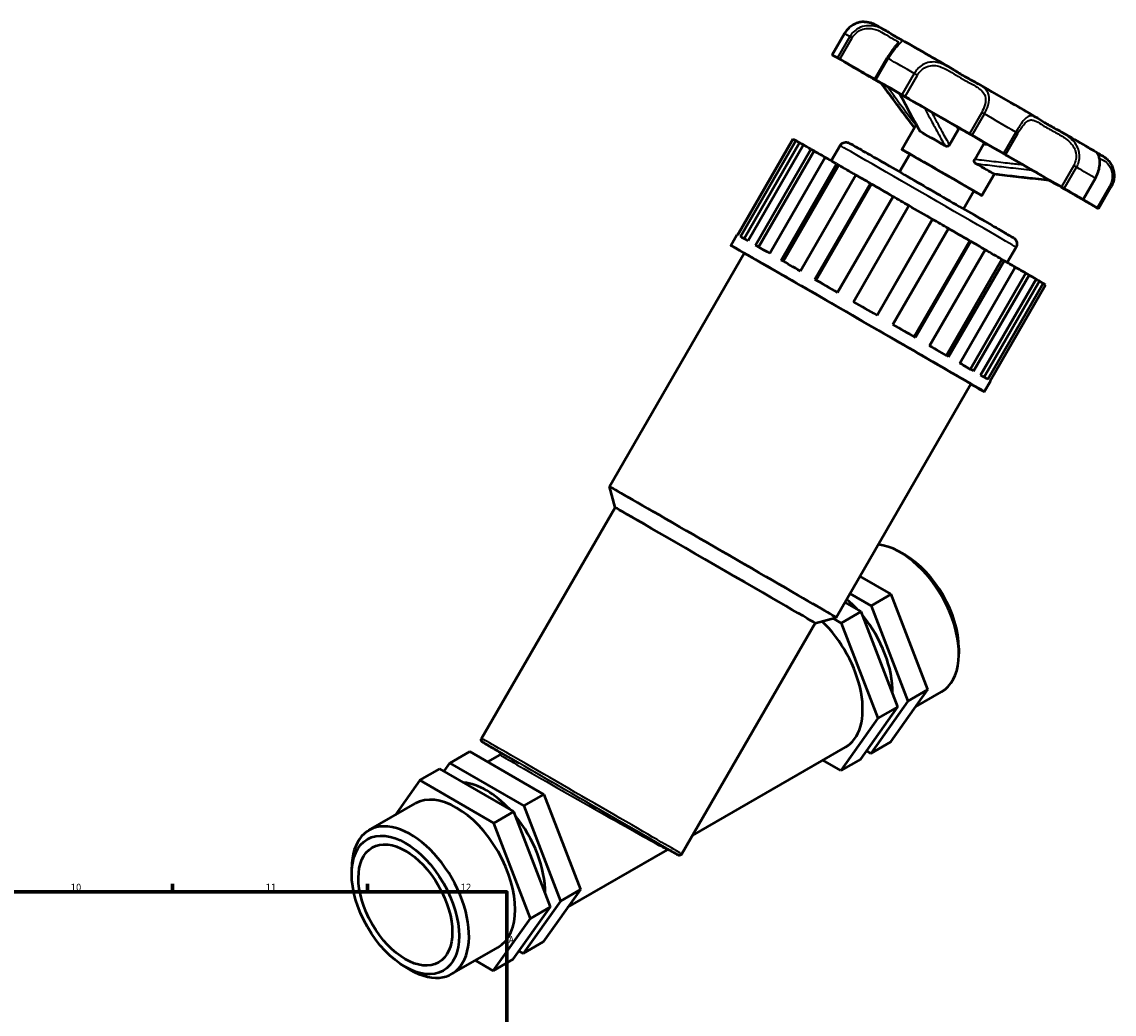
# Model space of a CAD drawing. Header units: millimetres. Extents: x 0 to 1039, y -2 to 1098.
# Tile 8 of 8: x 647 to 1039, y 530 to 887. Entities that reach past the tile are written whole.
import ezdxf

# ---------------------------------------------------------------- set-up
doc = ezdxf.new("R2010")
doc.units = ezdxf.units.MM
for name, color, linetype, lineweight in [('Border (ISO)', 7, 'Continuous', 70), ('Visible (ISO)', 7, 'Continuous', 50), ('Visible Narrow (ISO)', 7, 'Continuous', 35)]:
    doc.layers.add(name, color=color, linetype=linetype, lineweight=lineweight)
doc.styles.add('Note Text (ISO)', font='tahoma.ttf')

# ---------------------------------------------------------------- blocks, each defined once
blk = doc.blocks.new('Borders Default Border')
at = {"layer": 'Border (ISO)'}
for p, q in [((700.83, 574), (700.83, 576.9)), ((770.92, 574), (770.92, 576.9))]:
    blk.add_line(p, q, dxfattribs=at)
at = {"layer": 'Border (ISO)', "flags": 128}
blk.add_lwpolyline([(20, 20), (20, 574), (821, 574), (821, 20), (20, 20)], dxfattribs=at)
at = {"layer": 'Border (ISO)', "color": 232, "true_color": 0xca0064, "char_height": 2.5, "attachment_point": 7, "style": 'Note Text (ISO)'}
for s, insert in [('10', (664.29, 574.35)), ('11', (734.37, 574.4)), ('12', (804.46, 574.4)), ('A', (821.59, 555.62))]:
    blk.add_mtext(s, dxfattribs=dict(at, insert=insert))

msp = doc.modelspace()

# ---------------------------------------------------------------- linework, layer by layer
at = {"layer": 'Visible (ISO)'}
for p, q in [((942.321, 882.503), (937.893, 874.834)), ((943.473, 871.561), (943.49, 871.591)), ((957.688, 873.7), (953.26, 866.03)), ((962.932, 840.842), (968.1, 849.793)), ((980.083, 842.493), (983.202, 847.895)), ((903.845, 810.104), (923.764, 844.605)), ((923.873, 844.56), (903.947, 810.047)), ((904.923, 809.496), (924.849, 844.008)), ((923.764, 844.605), (923.866, 844.546)), ((924.849, 844.008), (926.148, 843.257)), ((926.148, 843.257), (906.227, 808.752)), ((927.586, 842.445), (907.66, 807.932)), ((910.344, 806.393), (930.27, 840.906)), ((931.37, 840.269), (911.447, 805.761)), ((930.27, 840.906), (931.37, 840.269)), ((937.546, 836.725), (940.714, 842.212)), ((989.13, 837.266), (992.249, 842.669)), ((935.367, 837.978), (915.441, 803.465)), ((962.101, 832.762), (965.808, 839.181)), ((919.572, 801.088), (939.498, 835.601)), ((940.29, 835.141), (920.366, 800.631)), ((939.498, 835.601), (940.29, 835.141)), ((946.456, 831.594), (926.53, 797.082)), ((931.703, 794.101), (951.629, 828.613)), ((952.036, 828.376), (932.111, 793.865)), ((951.629, 828.613), (952.036, 828.376)), ((991.692, 824.237), (996.208, 832.059)), ((1018.287, 828.358), (1018.279, 828.345)), ((1028.066, 822.814), (1032.494, 830.484)), ((985.11, 819.478), (988.816, 825.897)), ((1038.073, 827.211), (1033.645, 819.541)), ((959.766, 823.92), (939.84, 789.408)), ((945.549, 786.114), (965.475, 820.627)), ((973.978, 815.714), (954.053, 781.203)), ((973.996, 815.707), (954.07, 781.194)), ((973.978, 815.714), (973.996, 815.707)), ((901.475, 806.351), (903.689, 810.186)), ((959.755, 777.91), (979.681, 812.422)), ((987.31, 808.009), (967.385, 773.499)), ((987.751, 807.757), (967.825, 773.245)), ((972.93, 770.291), (992.856, 804.804)), ((987.31, 808.009), (987.751, 807.757)), ((1000.82, 800.193), (1003.988, 805.681)), ((857.837, 719.698), (906.269, 803.584)), ((998.865, 801.322), (978.94, 766.812)), ((999.685, 800.851), (979.759, 766.338)), ((998.865, 801.322), (999.685, 800.851)), ((983.785, 764.005), (1003.711, 798.517)), ((1007.511, 796.308), (987.587, 761.799)), ((1008.631, 795.662), (988.705, 761.15)), ((991.258, 759.665), (1011.184, 794.178)), ((1012.402, 793.456), (992.481, 758.952)), ((1007.511, 796.308), (1008.631, 795.662)), ((1012.402, 793.456), (1013.713, 792.7)), ((1013.713, 792.7), (993.787, 758.188)), ((994.616, 757.697), (1014.542, 792.21)), ((992.551, 753.769), (994.765, 757.603)), ((939.326, 672.651), (987.757, 756.536)), ((859.863, 712.137), (857.837, 719.698)), ((811.932, 629.118), (859.863, 712.137)), ((964.201, 694.962), (962.412, 696)), ((959.094, 680.95), (947.875, 687.458)), ((944.283, 681.237), (951.91, 676.813)), ((959.094, 680.95), (951.91, 676.813)), ((972.278, 646.731), (959.094, 680.95)), ((948.318, 674.744), (942.488, 678.127)), ((951.91, 676.813), (965.093, 642.594)), ((931.765, 670.625), (939.326, 672.651)), ((938.153, 672.336), (941.134, 670.607)), ((948.318, 674.744), (941.134, 670.607)), ((961.501, 640.526), (948.318, 674.744)), ((883.834, 587.606), (931.765, 670.625)), ((941.134, 670.607), (954.317, 636.389)), ((983.407, 661.61), (983.407, 659.541)), ((958.925, 627.907), (972.278, 646.731)), ((972.278, 646.731), (965.093, 642.594)), ((967.816, 640.441), (977.205, 645.848)), ((948.148, 621.702), (961.501, 640.526)), ((965.093, 642.594), (951.741, 623.77)), ((961.501, 640.526), (954.317, 636.389)), ((954.317, 636.389), (940.964, 617.564)), ((800.499, 620.296), (807.683, 624.433)), ((807.683, 624.433), (834.219, 609.039)), ((887.703, 594.308), (942.656, 625.953)), ((951.741, 623.77), (950.235, 624.643)), ((958.925, 627.907), (951.741, 623.77)), ((798.412, 617.354), (800.499, 620.296)), ((800.499, 620.296), (827.035, 604.902)), ((814.097, 620.712), (818.565, 623.286)), ((940.964, 617.564), (934.551, 621.285)), ((948.148, 621.702), (940.964, 617.564)), ((789.723, 614.09), (796.907, 618.228)), ((823.443, 602.833), (796.907, 618.228)), ((789.723, 614.09), (780.832, 601.556)), ((816.259, 598.696), (789.723, 614.09)), ((827.035, 604.902), (834.219, 609.039)), ((834.219, 609.039), (847.402, 574.821)), ((771.443, 596.15), (788.031, 605.702)), ((827.035, 604.902), (840.218, 570.684)), ((816.259, 598.696), (823.443, 602.833)), ((836.626, 568.615), (823.443, 602.833)), ((829.442, 564.478), (816.259, 598.696)), ((842.941, 568.53), (878.68, 589.111)), ((765.241, 580.388), (765.241, 582.457)), ((847.402, 574.821), (834.05, 555.996)), ((840.218, 570.684), (847.402, 574.821)), ((840.218, 570.684), (826.866, 551.859)), ((823.273, 549.791), (836.626, 568.615)), ((829.442, 564.478), (836.626, 568.615)), ((816.089, 545.654), (829.442, 564.478)), ((801.192, 544.489), (817.781, 554.042)), ((826.866, 551.859), (834.05, 555.996)), ((816.089, 545.654), (823.273, 549.791)), ((826.866, 551.859), (825.36, 552.733)), ((784.447, 547.036), (786.236, 545.998)), ((809.676, 549.374), (816.089, 545.654))]:
    msp.add_line(p, q, dxfattribs=at)
for centre, major_axis, ratio, start_param, end_param in [((938.959, 874.219), (-1.065, 0.615), 0.0015778, 6.2341161, 7.3228402), ((985.769, 847.188), (-47.934, 27.675), 0.0015778, 5.9942395, 6.2341161), ((930.165, 879.264), (16.269, -9.393), 0.0015778, 5.6909136, 7.3228402), ((940.855, 873.147), (-1.065, 0.615), 0.0015778, 4.9055154, 5.9942395), ((937.544, 875.095), (16.269, -9.393), 0.0015778, 4.9055154, 6.5374421), ((944.538, 870.946), (-1.065, 0.615), 0.0015778, 5.6909136, 6.7796377), ((985.769, 847.188), (-47.934, 27.675), 0.0015778, 0.4964524, 0.736329), ((985.769, 847.188), (-33.554, 19.373), 0.0015778, 5.489949, 6.7355248), ((951.013, 867.188), (-1.065, 0.615), 0.0015778, 0.736329, 1.8250531), ((955.358, 864.644), (16.269, -9.393), 0.0015778, 1.5554332, 1.8250531), ((954.325, 865.415), (-1.065, 0.615), 0.0015778, 5.448718, 6.5374421), ((985.769, 847.188), (47.934, -27.675), 0.0015778, 2.0672487, 2.3071254), ((985.769, 847.188), (33.554, -19.373), 0.0015778, 2.0260177, 2.3483564), ((963.483, 860.141), (1.065, -0.615), 0.0015778, 0.9785246, 2.0672487), ((973.173, 854.577), (-16.269, 9.393), 0.0015778, 0.9785246, 2.6104513), ((985.769, 847.188), (33.554, -19.373), 0.0015778, 0.7775601, 2.0260177), ((969.153, 818.407), (-45.538, 26.291), 0.0015778, 6.0508025, 6.1775531), ((981.74, 840.209), (14.38, -8.303), 0.0015778, 1.7973934, 2.5769807), ((988.111, 845.934), (1.065, -0.615), 0.0015778, 1.5217272, 2.6104513), ((985.769, 847.188), (47.934, -27.675), 0.0015778, 1.2818505, 1.5217272), ((969.153, 818.407), (-44.172, 25.503), 0.0015778, 5.939195, 6.0537095), ((969.153, 818.407), (45.538, -26.291), 0.0015778, 2.5950507, 2.7218013), ((969.153, 818.407), (44.172, -25.503), 0.0015778, 2.4426128, 2.5979576), ((977.312, 832.539), (-14.38, 8.303), 0.0015778, 2.4980915, 6.9266864), ((969.153, 818.407), (45.538, -26.291), 0.0015778, 2.2808914, 2.407642), ((977.312, 832.539), (-11.504, 6.642), 0.0015778, 3.1415927, 6.2831853), ((999.165, 839.548), (1.065, -0.615), 0.0015778, 0.1931264, 1.2818505), ((1016.18, 829.731), (-16.269, 9.393), 0.0015778, 0.1931264, 1.8250531), ((969.153, 818.407), (44.172, -25.503), 0.0015778, 2.1113947, 2.2837983), ((981.74, 840.209), (14.38, -8.303), 0.0015778, 0.226597, 1.0061843), ((985.769, 847.188), (33.554, -19.373), 0.0015778, 0.4552213, 0.7775601), ((969.153, 818.407), (45.538, -26.291), 0.0015778, 1.9667321, 2.0934827), ((969.153, 818.407), (44.172, -25.503), 0.0015778, 1.7858724, 1.9696391), ((985.769, 847.188), (-47.934, 27.675), 0.0015778, 2.2468679, 2.3071254), ((985.769, 847.188), (33.554, -19.373), 0.0015778, 5.8237516, 6.7384066), ((1033.995, 819.281), (-16.269, 9.393), 0.0015778, 4.9055154, 6.5374421), ((1017.214, 828.96), (1.065, -0.615), 0.0015778, 5.448718, 6.5374421), ((1020.525, 827.187), (1.065, -0.615), 0.0015778, 0.736329, 1.8250531), ((985.769, 847.188), (47.934, -27.675), 0.0015778, 0.4964524, 0.736329), ((1041.374, 815.111), (-16.269, 9.393), 0.0015778, 5.6909136, 7.3228402), ((969.153, 818.407), (45.538, -26.291), 0.0015778, 1.6525728, 1.7793234), ((969.153, 818.407), (44.172, -25.503), 0.0015778, 1.4622572, 1.6551079), ((1027.001, 823.429), (1.065, -0.615), 0.0015778, 5.6909136, 6.7796377), ((1030.683, 821.228), (1.065, -0.615), 0.0015778, 4.9055154, 5.9942395), ((985.769, 847.188), (47.934, -27.675), 0.0015778, 5.9942395, 6.2341161), ((1032.58, 820.156), (1.065, -0.615), 0.0015778, 6.2341161, 7.3228402), ((969.153, 818.407), (45.538, -26.291), 0.0015778, 1.3384135, 1.4651642), ((947.013, 780.06), (-45.538, 26.291), 0.0015778, 2.6786379, 6.74614), ((949.227, 783.895), (-45.538, 26.291), 0.0015778, 6.1775531, 6.2831853), ((949.227, 783.895), (-45.538, 26.291), 0.0015778, 5.8633939, 6.0508025), ((969.153, 818.407), (44.172, -25.503), 0.0015778, 1.1480979, 1.3310878), ((949.227, 783.895), (-45.538, 26.291), 0.0015778, 5.5492346, 5.7366432), ((969.153, 818.407), (45.538, -26.291), 0.0015778, 1.0242543, 1.1510049), ((969.153, 818.407), (44.172, -25.503), 0.0015778, 0.8339386, 1.005329), ((947.013, 780.06), (-40.744, 23.524), 0.0015778, 3.1415927, 6.2831853), ((949.227, 783.895), (-45.538, 26.291), 0.0015778, 5.2350753, 5.422484), ((969.153, 818.407), (45.538, -26.291), 0.0015778, 0.710095, 0.8368456), ((969.153, 818.407), (44.172, -25.503), 0.0015778, 0.5197794, 0.6733251), ((949.227, 783.895), (-45.538, 26.291), 0.0015778, 4.9209161, 5.1083247), ((969.153, 818.407), (45.538, -26.291), 0.0015778, 0.3959357, 0.5226864), ((969.153, 818.407), (44.172, -25.503), 0.0015778, 0.2056201, 0.3137879), ((969.153, 818.407), (45.538, -26.291), 0.0015778, 0.0817765, 0.2085271), ((949.227, 783.895), (-45.538, 26.291), 0.0015778, 4.6067568, 4.7941655), ((949.227, 783.895), (-45.538, 26.291), 0.0015778, 4.2925975, 4.4800062), ((949.227, 783.895), (-45.538, 26.291), 0.0015778, 3.9784382, 4.1658469), ((949.227, 783.895), (-45.538, 26.291), 0.0015778, 3.664279, 3.8516876), ((949.227, 783.895), (45.538, -26.291), 0.0015778, 0.2085271, 0.3959357), ((949.227, 783.895), (45.538, -26.291), 0.0015778, 0, 0.0817765), ((898.582, 696.175), (-40.744, 23.524), 0.0015778, 3.1400148, 6.2847632), ((895.814, 691.381), (-35.951, 20.756), 0.0015778, 3.1415927, 6.2831853), ((962.33, 671.678), (14.875, -25.83), 0.5780931, 0, 2.7421141), ((964.126, 672.713), (-13.607, 23.629), 0.5780931, 3.9289245, 5.4958534), ((938.557, 657.988), (-14.875, 25.83), 0.5780931, 5.0931883, 5.2828461), ((927.781, 651.783), (14.875, -25.83), 0.5780931, 0, 2.0478307), ((938.557, 657.988), (-14.875, 25.83), 0.5780931, 3.9095886, 4.9880853), ((813.682, 586.078), (-14.875, 25.83), 0.5780931, 5.0931883, 5.8988808), ((802.906, 579.872), (-14.875, 25.83), 0.5780931, 3.1415927, 6.2831853), ((813.682, 586.078), (14.875, -25.83), 0.5780931, 0.7679959, 1.8464927), ((786.317, 570.319), (14.875, -25.83), 0.5780931, 5.4958534, 10.2121098)]:
    msp.add_ellipse(centre, major_axis=major_axis, ratio=ratio, start_param=start_param, end_param=end_param, dxfattribs=at)
for major_axis in [(13.607, -23.629), (11.9, -20.664)]:
    msp.add_ellipse((784.521, 569.285), major_axis=major_axis, ratio=0.5780931, dxfattribs=at)
for points, knots in [([(949.362, 886.683), (948.876, 886.678), (948.366, 886.627), (947.326, 886.414), (946.795, 886.251), (945.751, 885.803), (945.238, 885.518), (944.269, 884.832), (943.813, 884.43), (942.992, 883.532), (942.628, 883.034), (942.321, 882.503)], [3.22944228, 3.22944228, 3.22944228, 3.22944228, 3.38676664, 3.38676664, 3.54409101, 3.54409101, 3.70141537, 3.70141537, 3.85873973, 3.85873973, 4.0160641, 4.0160641, 4.0160641, 4.0160641]), ([(949.362, 886.683), (949.804, 886.688), (950.247, 886.657), (951.11, 886.528), (951.534, 886.43), (952.095, 886.254), (952.247, 886.201), (952.543, 886.089), (952.689, 886.028), (952.872, 885.947), (952.928, 885.922), (953.049, 885.865), (953.108, 885.837), (953.213, 885.785), (953.255, 885.763), (953.356, 885.711), (953.399, 885.688), (953.545, 885.61), (953.616, 885.57), (953.968, 885.374), (954.332, 885.168), (955.488, 884.51), (956.347, 884.019), (957.411, 883.409)], [0, 0, 0, 0, 0.132551, 0.132551, 0.2623543, 0.2623543, 0.3117797, 0.3117797, 0.3627475, 0.3627475, 0.3874843, 0.3874843, 0.4248363, 0.4248363, 0.4696926, 0.4696926, 0.5532306, 0.5532306, 0.7889475, 0.7889475, 1.4970819, 1.4970819, 2.3656798, 2.3656798, 2.3656798, 2.3656798]), ([(953.861, 885.414), (953.861, 885.414), (953.861, 885.414), (953.868, 885.41), (953.894, 885.394), (953.931, 885.372)], [1.4708138, 1.4708138, 1.4708138, 1.4708138, 1.49208616, 1.49208616, 1.6555581, 1.6555581, 1.6555581, 1.6555581]), ([(957.411, 883.409), (957.962, 883.094), (958.462, 882.781), (959.379, 882.202), (959.796, 881.936), (960.559, 881.472), (960.906, 881.273), (961.537, 880.935), (961.822, 880.796), (962.351, 880.544), (962.593, 880.435), (962.85, 880.287)], [1.4099987, 1.4099987, 1.4099987, 1.4099987, 1.648789, 1.648789, 1.8875792, 1.8875792, 2.1263695, 2.1263695, 2.3651597, 2.3651597, 2.60395, 2.60395, 2.60395, 2.60395]), ([(962.85, 880.287), (965.654, 878.676), (969.061, 876.715), (975.218, 873.168), (977.799, 871.681), (980.467, 870.142)], [0, 0, 0, 0, 1.5290724, 1.5290724, 2.5120316, 2.5120316, 2.5120316, 2.5120316]), ([(961.445, 878.92), (961.415, 878.868), (961.344, 878.762), (961.097, 878.437), (960.9, 878.195), (960.418, 877.606), (960.134, 877.259), (959.522, 876.47), (959.193, 876.029), (958.534, 875.077), (958.203, 874.568), (957.821, 873.928), (957.754, 873.814), (957.688, 873.7)], [3.13895143, 3.13895143, 3.13895143, 3.13895143, 3.27652187, 3.27652187, 3.45195079, 3.45195079, 3.62737971, 3.62737971, 3.80280863, 3.80280863, 3.97823755, 3.97823755, 4.01609604, 4.01609604, 4.01609604, 4.01609604]), ([(980.467, 870.142), (981.171, 869.736), (981.857, 869.315), (983.208, 868.484), (983.874, 868.074), (985.199, 867.284), (985.857, 866.904), (987.167, 866.174), (987.818, 865.825), (989.105, 865.134), (989.741, 864.793), (990.359, 864.436)], [1.4135411, 1.4135411, 1.4135411, 1.4135411, 1.6513112, 1.6513112, 1.8890812, 1.8890812, 2.1268513, 2.1268513, 2.3646213, 2.3646213, 2.6023913, 2.6023913, 2.6023913, 2.6023913]), ([(967.442, 848.653), (966.701, 849.616), (965.968, 850.583), (964.421, 852.635), (963.608, 853.722), (961.987, 855.898), (961.179, 856.987), (959.566, 859.168), (958.761, 860.26), (957.152, 862.444), (956.349, 863.537), (955.546, 864.63)], [0.1871977, 0.1871977, 0.1871977, 0.1871977, 0.6209316, 0.6209316, 1.1059498, 1.1059498, 1.5909679, 1.5909679, 2.0759861, 2.0759861, 2.5610043, 2.5610043, 2.5610043, 2.5610043]), ([(990.359, 864.436), (994.745, 861.904), (999.259, 859.298), (1006.327, 855.214), (1009.048, 853.64), (1011.628, 852.149)], [0, 0, 0, 0, 1.5265725, 1.5265725, 2.5131962, 2.5131962, 2.5131962, 2.5131962]), ([(962.099, 860.904), (962.559, 860.041), (963.019, 859.178), (963.971, 857.399), (964.462, 856.483), (965.447, 854.653), (965.941, 853.739), (966.933, 851.914), (967.431, 851.003), (968.435, 849.187), (968.94, 848.281), (969.454, 847.381)], [0.674088, 0.674088, 0.674088, 0.674088, 1.1315128, 1.1315128, 1.6178682, 1.6178682, 2.1042237, 2.1042237, 2.5905791, 2.5905791, 3.0769345, 3.0769345, 3.0769345, 3.0769345]), ([(1011.628, 852.149), (1012.107, 851.871), (1012.585, 851.569), (1013.577, 850.943), (1014.09, 850.62), (1015.172, 849.968), (1015.739, 849.64), (1016.934, 848.975), (1017.56, 848.639), (1018.859, 847.939), (1019.532, 847.575), (1020.215, 847.179)], [1.4134228, 1.4134228, 1.4134228, 1.4134228, 1.6513674, 1.6513674, 1.889312, 1.889312, 2.1272566, 2.1272566, 2.3652012, 2.3652012, 2.6031458, 2.6031458, 2.6031458, 2.6031458]), ([(983.383, 848.635), (983.384, 848.576), (983.382, 848.516), (983.367, 848.357), (983.348, 848.258), (983.289, 848.069), (983.251, 847.98), (983.202, 847.895)], [0.156492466, 0.156492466, 0.156492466, 0.156492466, 0.174419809, 0.174419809, 0.204524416, 0.204524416, 0.233674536, 0.233674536, 0.233674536, 0.233674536]), ([(1020.215, 847.179), (1023.624, 845.206), (1026.61, 843.474), (1030.446, 841.247), (1031.701, 840.517), (1032.674, 839.949)], [0, 0, 0, 0, 1.5275265, 1.5275265, 2.5086167, 2.5086167, 2.5086167, 2.5086167]), ([(940.714, 842.212), (940.847, 842.442), (941.02, 842.653), (941.416, 843.002), (941.643, 843.144), (942.124, 843.348), (942.384, 843.412), (942.771, 843.444), (942.901, 843.445), (943.152, 843.426), (943.276, 843.407), (943.486, 843.359), (943.577, 843.332), (943.692, 843.292), (943.727, 843.279), (943.795, 843.252), (943.826, 843.238), (943.877, 843.216), (943.897, 843.206), (943.941, 843.185), (943.959, 843.176), (944.012, 843.149), (944.033, 843.138), (944.122, 843.09), (944.188, 843.053), (944.563, 842.843), (945.059, 842.561), (946.869, 841.526), (948.503, 840.589), (952.507, 838.288), (954.893, 836.915), (960.156, 833.883), (963.099, 832.187), (969.167, 828.687), (972.367, 826.84), (978.624, 823.227), (981.757, 821.416), (987.568, 818.056), (990.317, 816.466), (995.093, 813.7), (997.179, 812.491), (1000.436, 810.599), (1001.646, 809.894), (1002.622, 809.321), (1002.82, 809.204), (1003.021, 809.085), (1003.068, 809.056), (1003.147, 809.007), (1003.167, 808.996), (1003.247, 808.941), (1003.262, 808.931), (1003.301, 808.903), (1003.328, 808.884), (1003.398, 808.83), (1003.443, 808.793), (1003.529, 808.716), (1003.57, 808.678), (1003.671, 808.575), (1003.732, 808.507), (1003.887, 808.31), (1003.975, 808.172), (1004.157, 807.817), (1004.235, 807.586), (1004.324, 807.097), (1004.33, 806.83), (1004.258, 806.314), (1004.18, 806.058), (1004.04, 805.775), (1004.015, 805.728), (1003.988, 805.681)], [0, 0, 0, 0, 0.0798167, 0.0798167, 0.1581879, 0.1581879, 0.2365922, 0.2365922, 0.2751991, 0.2751991, 0.3128012, 0.3128012, 0.3418953, 0.3418953, 0.3559756, 0.3559756, 0.3736722, 0.3736722, 0.3927629, 0.3927629, 0.4257694, 0.4257694, 0.5070338, 0.5070338, 0.7506137, 0.7506137, 1.4852078, 1.4852078, 2.6164504, 2.6164504, 3.7032431, 3.7032431, 4.7895043, 4.7895043, 5.875453, 5.875453, 6.9613308, 6.9613308, 8.0472259, 8.0472259, 9.1332532, 9.1332532, 10.2198002, 10.2198002, 10.6308277, 10.6308277, 10.8250196, 10.8250196, 10.9201679, 10.9201679, 10.9373752, 10.9373752, 10.9569929, 10.9569929, 10.9784664, 10.9784664, 10.9961544, 10.9961544, 11.0238233, 11.0238233, 11.0724171, 11.0724171, 11.1439089, 11.1439089, 11.2218814, 11.2218814, 11.3002787, 11.3002787, 11.3164798, 11.3164798, 11.3164798, 11.3164798]), ([(980.083, 842.493), (980.007, 842.362), (979.909, 842.246), (979.678, 842.069), (979.553, 842.006), (979.282, 841.932), (979.141, 841.922), (978.918, 841.946), (978.836, 841.965), (978.674, 842.018), (978.596, 842.054), (978.522, 842.096)], [0, 0, 0, 0, 0.04543199, 0.04543199, 0.0875919, 0.0875919, 0.13037481, 0.13037481, 0.15610953, 0.15610953, 0.18242367, 0.18242367, 0.18242367, 0.18242367]), ([(992.249, 842.669), (992.331, 842.811), (992.438, 842.937), (992.629, 843.106), (992.703, 843.161), (992.781, 843.209)], [0, 0, 0, 0, 0.049213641, 0.049213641, 0.077440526, 0.077440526, 0.077440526, 0.077440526]), ([(989.446, 835.785), (989.322, 835.857), (989.214, 835.956), (989.057, 836.188), (989.004, 836.314), (988.953, 836.582), (988.952, 836.718), (989.003, 836.999), (989.056, 837.138), (989.13, 837.266)], [0, 0, 0, 0, 0.05067158, 0.05067158, 0.09562776, 0.09562776, 0.13804136, 0.13804136, 0.18272661, 0.18272661, 0.18272661, 0.18272661]), ([(1032.494, 830.484), (1032.891, 831.172), (1033.221, 831.899), (1033.721, 833.348), (1033.891, 834.069), (1034.086, 835.437), (1034.107, 836.08), (1034.038, 837.274), (1033.937, 837.804), (1033.657, 838.726), (1033.473, 839.092), (1033.111, 839.603), (1032.978, 839.772), (1032.674, 839.949)], [0, 0, 0, 0, 0.2148933, 0.2148933, 0.4304192, 0.4304192, 0.6525186, 0.6525186, 0.9011567, 0.9011567, 1.1828543, 1.1828543, 1.408488, 1.408488, 1.408488, 1.408488]), ([(1033.147, 839.544), (1033.228, 839.502), (1033.327, 839.452), (1033.641, 839.297), (1033.889, 839.18), (1034.434, 838.904), (1034.724, 838.75), (1035.036, 838.563)], [2.09860998, 2.09860998, 2.09860998, 2.09860998, 2.2233475, 2.2233475, 2.43694458, 2.43694458, 2.62816815, 2.62816815, 2.62816815, 2.62816815]), ([(1035.036, 838.563), (1035.121, 838.512), (1035.186, 838.473), (1035.344, 838.375), (1035.383, 838.35), (1035.475, 838.29), (1035.519, 838.261), (1035.636, 838.182), (1035.711, 838.131), (1035.887, 838.004), (1035.988, 837.928), (1036.296, 837.684), (1036.511, 837.497), (1037.115, 836.913), (1037.484, 836.476), (1037.859, 835.927), (1037.914, 835.843), (1037.967, 835.757)], [0, 0, 0, 0, 0.23675374, 0.23675374, 0.30108399, 0.30108399, 0.34334788, 0.34334788, 0.38602063, 0.38602063, 0.42869445, 0.42869445, 0.51394476, 0.51394476, 0.68354049, 0.68354049, 0.71372888, 0.71372888, 0.71372888, 0.71372888]), ([(1037.967, 835.757), (1038.234, 835.334), (1038.475, 834.863), (1038.869, 833.833), (1039.021, 833.274), (1039.202, 832.098), (1039.231, 831.481), (1039.145, 830.233), (1039.031, 829.602), (1038.657, 828.371), (1038.397, 827.772), (1038.073, 827.211)], [3.18435506, 3.18435506, 3.18435506, 3.18435506, 3.35069687, 3.35069687, 3.51703867, 3.51703867, 3.68338048, 3.68338048, 3.84972229, 3.84972229, 4.0160641, 4.0160641, 4.0160641, 4.0160641]), ([(995.782, 832.115), (997.13, 831.937), (998.478, 831.769), (1001.174, 831.442), (1002.523, 831.284), (1005.22, 830.973), (1006.569, 830.821), (1009.268, 830.519), (1010.617, 830.37), (1013.298, 830.076), (1014.631, 829.93), (1015.963, 829.786)], [0.1357608, 0.1357608, 0.1357608, 0.1357608, 0.6208018, 0.6208018, 1.1058429, 1.1058429, 1.5908839, 1.5908839, 2.075925, 2.075925, 2.5547121, 2.5547121, 2.5547121, 2.5547121]), ([(818.734, 623.994), (817.189, 624.891), (815.889, 625.646), (813.478, 627.05), (812.635, 627.544), (812.325, 627.733), (812.302, 627.747), (812.262, 627.773), (812.25, 627.78), (812.209, 627.81), (812.197, 627.818), (812.167, 627.842), (812.15, 627.856), (812.115, 627.888), (812.102, 627.9), (812.059, 627.943), (812.026, 627.981), (811.965, 628.062), (811.937, 628.107), (811.863, 628.249), (811.827, 628.356), (811.794, 628.568), (811.794, 628.677), (811.831, 628.899), (811.872, 629.015), (811.932, 629.118)], [4.2637356, 4.2637356, 4.2637356, 4.2637356, 5.1861831, 5.1861831, 6.4776609, 6.4776609, 6.6180049, 6.6180049, 6.6879638, 6.6879638, 6.7079067, 6.7079067, 6.7242545, 6.7242545, 6.7324039, 6.7324039, 6.7489469, 6.7489469, 6.7652685, 6.7652685, 6.7981825, 6.7981825, 6.8300898, 6.8300898, 6.8659566, 6.8659566, 6.8659566, 6.8659566]), ([(818.565, 623.286), (818.611, 623.312), (818.662, 623.352), (818.739, 623.448), (818.767, 623.498), (818.804, 623.598), (818.812, 623.648), (818.818, 623.745), (818.812, 623.79), (818.793, 623.875), (818.779, 623.909), (818.749, 623.971), (818.734, 623.993), (818.708, 624.029), (818.698, 624.041), (818.677, 624.064), (818.668, 624.073), (818.649, 624.091), (818.641, 624.098), (818.62, 624.115), (818.614, 624.119), (818.604, 624.127), (818.6, 624.129), (818.6, 624.129)], [0.783464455, 0.783464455, 0.783464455, 0.783464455, 0.784175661, 0.784175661, 0.784727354, 0.784727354, 0.78528326, 0.78528326, 0.785957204, 0.785957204, 0.786889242, 0.786889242, 0.788125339, 0.788125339, 0.789514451, 0.789514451, 0.791315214, 0.791315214, 0.794373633, 0.794373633, 0.801908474, 0.801908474, 0.813186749, 0.813186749, 0.813186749, 0.813186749]), ([(879.141, 589.131), (879.141, 589.131), (879.141, 589.131), (879.14, 589.131), (879.138, 589.132), (879.116, 589.142), (879.108, 589.146), (879.071, 589.158), (879.061, 589.161), (879.038, 589.166), (879.029, 589.168), (878.999, 589.174), (878.975, 589.177), (878.906, 589.178), (878.865, 589.178), (878.768, 589.153), (878.727, 589.138), (878.68, 589.111)], [-2.385916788, -2.385916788, -2.385916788, -2.385916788, -2.384529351, -2.384529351, -2.371328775, -2.371328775, -2.364728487, -2.364728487, -2.362839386, -2.362839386, -2.361779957, -2.361779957, -2.360162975, -2.360162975, -2.358852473, -2.358852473, -2.358128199, -2.358128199, -2.358128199, -2.358128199]), ([(883.834, 587.606), (883.78, 587.512), (883.709, 587.426), (883.548, 587.284), (883.456, 587.226), (883.261, 587.144), (883.155, 587.118), (883.002, 587.105), (882.952, 587.104), (882.864, 587.11), (882.824, 587.115), (882.762, 587.126), (882.738, 587.132), (882.686, 587.145), (882.66, 587.154), (882.62, 587.167), (882.606, 587.173), (882.575, 587.185), (882.562, 587.191), (882.53, 587.205), (882.519, 587.211), (882.477, 587.232), (882.458, 587.243), (882.354, 587.299), (882.237, 587.364), (881.55, 587.751), (880.553, 588.32), (879.127, 589.137)], [0, 0, 0, 0, 0.0325654, 0.0325654, 0.0645294, 0.0645294, 0.0964481, 0.0964481, 0.1116137, 0.1116137, 0.1244047, 0.1244047, 0.1332285, 0.1332285, 0.1461321, 0.1461321, 0.1585336, 0.1585336, 0.1780027, 0.1780027, 0.2206622, 0.2206622, 0.3484522, 0.3484522, 0.7320853, 0.7320853, 1.8905557, 1.8905557, 1.8905557, 1.8905557])]:
    msp.add_open_spline(points, degree=3, knots=knots, dxfattribs=at)
for points in [[(959.554, 882.091), (960.174, 881.731), (960.836, 881.347), (961.541, 880.938)], [(955.546, 864.63), (955.534, 864.647), (955.523, 864.665), (955.514, 864.686)], [(969.599, 847.235), (969.539, 847.269), (969.49, 847.318), (969.454, 847.381)], [(1033.012, 839.698), (1033.491, 839.424), (1033.889, 839.198), (1034.192, 839.026)], [(995.782, 832.115), (995.772, 832.116), (995.764, 832.119), (995.756, 832.124)]]:
    msp.add_open_spline(points, degree=3, dxfattribs=at)
at = {"layer": 'Visible Narrow (ISO)'}
for p, q in [((937.895, 874.833), (942.323, 882.502)), ((944.262, 881.406), (939.834, 873.737)), ((940.652, 873.267), (945.08, 880.936)), ((943.655, 871.457), (943.671, 871.485)), ((953.61, 865.829), (958.038, 873.499)), ((967.404, 868.105), (962.976, 860.436)), ((964.078, 859.8), (968.506, 867.469)), ((991.621, 854.135), (987.193, 846.465)), ((988.164, 845.906), (992.592, 853.575)), ((1003.898, 847.044), (999.47, 839.374)), ((1000.211, 838.945), (1004.639, 846.614)), ((1024.686, 835.013), (1020.258, 827.344)), ((1021.315, 826.733), (1025.743, 834.402)), ((1018.252, 828.378), (1018.245, 828.365)), ((1032.366, 830.559), (1027.938, 822.89)), ((1037.548, 827.516), (1033.12, 819.846))]:
    msp.add_line(p, q, dxfattribs=at)
for centre, major_axis, ratio, start_param, end_param in [((943.387, 881.888), (-1.065, 0.615), 0.0015778, 6.2341165, 6.2831857), ((990.197, 854.857), (-47.934, 27.675), 0.0015778, 5.9942395, 6.2341161), ((945.283, 880.816), (-1.065, 0.615), 0.0015778, 4.9055154, 5.9942395), ((958.753, 873.085), (-1.065, 0.615), 0.0015778, 5.448718, 6.2831853), ((990.197, 854.857), (47.934, -27.675), 0.0015778, 2.0672487, 2.3071254), ((967.911, 867.811), (-1.065, 0.615), 0.0015778, 4.1201172, 5.2088413), ((992.539, 853.604), (1.065, -0.615), 0.0015778, 1.5217272, 2.6104513), ((990.197, 854.857), (47.934, -27.675), 0.0015778, 1.2818505, 1.5217272), ((1003.593, 847.217), (1.065, -0.615), 0.0015778, 0.1931264, 1.2818505), ((972.351, 823.946), (-31.637, 18.266), 0.0015778, 3.1415927, 6.2831853), ((1024.953, 834.857), (1.065, -0.615), 0.0015778, 0.736329, 1.8250531), ((990.197, 854.857), (47.934, -27.675), 0.0015778, 0.4964524, 0.736329), ((1031.429, 831.099), (1.065, -0.615), 0.0015778, 0, 0.4964523), ((1037.008, 827.826), (1.065, -0.615), 0.0015778, 0, 1.0396549), ((847.383, 607.496), (-35.085, 20.256), 0.0015778, 2.7025884, 6.8993815), ((847.883, 608.362), (35.951, -20.756), 0.0015778, 0, 3.1415927), ((848.872, 606.631), (-30.307, 17.52), 0.0016725, 3.0874199, 6.9606837), ((848.622, 606.198), (30.058, -17.087), 0.0055209, 3.1383474, 6.2799401)]:
    msp.add_ellipse(centre, major_axis=major_axis, ratio=ratio, start_param=start_param, end_param=end_param, dxfattribs=at)
for points, knots in [([(942.323, 882.502), (942.697, 883.151), (943.158, 883.749), (944.727, 885.312), (946.024, 886.032), (948.005, 886.586), (948.7, 886.673), (949.355, 886.681)], [-4.0160641, -4.0160641, -4.0160641, -4.0160641, -3.82474458, -3.82474458, -3.44315161, -3.44315161, -3.22944228, -3.22944228, -3.22944228, -3.22944228]), ([(957.412, 883.409), (957.228, 883.514), (957.039, 883.619), (956.194, 884.07), (955.481, 884.404), (953.984, 884.927), (953.211, 885.126), (951.47, 885.339), (950.489, 885.326), (948.579, 884.942), (947.653, 884.585), (946.178, 883.656), (945.592, 883.154), (944.78, 882.213), (944.502, 881.821), (944.262, 881.406)], [-1.4099987, -1.4099987, -1.4099987, -1.4099987, -1.3328688, -1.3328688, -1.0744119, -1.0744119, -0.838178, -0.838178, -0.5725032, -0.5725032, -0.3180573, -0.3180573, -0.1223297, -0.1223297, 0, 0, 0, 0]), ([(945.08, 880.936), (945.284, 881.289), (945.519, 881.624), (946.203, 882.43), (946.694, 882.863), (947.925, 883.669), (948.695, 883.984), (950.282, 884.334), (951.097, 884.358), (952.548, 884.194), (953.195, 884.032), (954.455, 883.595), (955.06, 883.312), (956.473, 882.558), (957.222, 882.069), (958.579, 881.206), (959.188, 880.836), (960.078, 880.363), (960.399, 880.211), (961.186, 879.841), (961.536, 879.687), (961.61, 879.287), (961.564, 879.131), (961.442, 878.919)], [0, 0, 0, 0, 0.1223297, 0.1223297, 0.3180573, 0.3180573, 0.5725032, 0.5725032, 0.838178, 0.838178, 1.0744119, 1.0744119, 1.3328688, 1.3328688, 1.7286104, 1.7286104, 2.129302, 2.129302, 2.39839, 2.39839, 2.9025531, 2.9025531, 3.1389514, 3.1389514, 3.1389514, 3.1389514]), ([(958.038, 873.499), (958.625, 874.515), (959.288, 875.486), (960.768, 877.394), (961.558, 878.225), (962.71, 879.411), (963.026, 879.731), (963.114, 880.089), (963.029, 880.188), (962.851, 880.289)], [-4.016096, -4.016096, -4.016096, -4.016096, -3.716157, -3.716157, -3.3273203, -3.3273203, -2.9025531, -2.9025531, -2.60395, -2.60395, -2.60395, -2.60395]), ([(980.467, 870.143), (980.229, 870.28), (979.989, 870.414), (978.973, 870.966), (978.175, 871.35), (976.593, 871.925), (975.812, 872.129), (974.115, 872.319), (973.194, 872.272), (971.43, 871.806), (970.588, 871.402), (969.232, 870.405), (968.688, 869.88), (967.914, 868.916), (967.643, 868.52), (967.404, 868.105)], [-1.4135411, -1.4135411, -1.4135411, -1.4135411, -1.3328732, -1.3328732, -1.0744037, -1.0744037, -0.8381777, -0.8381777, -0.5725029, -0.5725029, -0.3180572, -0.3180572, -0.1223297, -0.1223297, 0, 0, 0, 0]), ([(968.506, 867.469), (968.71, 867.822), (968.941, 868.16), (969.6, 868.98), (970.064, 869.428), (971.222, 870.275), (971.944, 870.617), (973.464, 871.004), (974.263, 871.036), (975.749, 870.85), (976.439, 870.662), (977.85, 870.136), (978.569, 869.786), (980.354, 868.814), (981.406, 868.149), (983.52, 866.846), (984.584, 866.211), (986.343, 865.235), (987.043, 864.863), (988.992, 863.82), (990.194, 863.172), (991.955, 861.705), (992.578, 860.917), (993.12, 859.026), (993.082, 857.951), (992.522, 855.921), (992.121, 855), (991.621, 854.135)], [0, 0, 0, 0, 0.1223297, 0.1223297, 0.3180572, 0.3180572, 0.5725029, 0.5725029, 0.8381777, 0.8381777, 1.0744037, 1.0744037, 1.3328732, 1.3328732, 1.7286216, 1.7286216, 2.1293669, 2.1293669, 2.3984745, 2.3984745, 2.9026768, 2.9026768, 3.3274304, 3.3274304, 3.7162694, 3.7162694, 4.0160961, 4.0160961, 4.0160961, 4.0160961]), ([(992.592, 853.575), (993.179, 854.591), (993.656, 855.668), (994.348, 858.032), (994.427, 859.274), (993.901, 861.429), (993.25, 862.308), (991.802, 863.556), (991.108, 864.007), (990.362, 864.437)], [-4.0160961, -4.0160961, -4.0160961, -4.0160961, -3.7162694, -3.7162694, -3.3274304, -3.3274304, -2.9026768, -2.9026768, -2.6023913, -2.6023913, -2.6023913, -2.6023913]), ([(967.961, 849.553), (967.495, 850.158), (967.03, 850.766), (965.842, 852.332), (965.12, 853.291), (964.4, 854.253), (963.051, 856.055), (961.709, 857.864), (959.421, 860.959), (958.474, 862.245), (957.527, 863.531)], [0.1559808, 0.1559808, 0.1559808, 0.1559808, 0.4302032, 0.4302032, 0.8604065, 0.8604065, 0.8604065, 1.6665618, 1.6665618, 2.237817, 2.237817, 2.237817, 2.237817]), ([(969.599, 847.235), (969.325, 847.72), (969.052, 848.208), (968.334, 849.503), (967.89, 850.313), (967.448, 851.125), (966.043, 853.705), (964.651, 856.309), (962.925, 859.55), (962.588, 860.183), (962.251, 860.816)], [-3.0647655, -3.0647655, -3.0647655, -3.0647655, -2.799519, -2.799519, -2.3631288, -2.3631288, -2.3631288, -0.9771857, -0.9771857, -0.6411061, -0.6411061, -0.6411061, -0.6411061]), ([(971.044, 855.752), (972.054, 853.864), (973.066, 851.976), (974.816, 848.742), (975.551, 847.394), (976.293, 846.05), (976.748, 845.226), (977.206, 844.404), (977.952, 843.088), (978.235, 842.591), (978.522, 842.096)], [-3.0036226, -3.0036226, -3.0036226, -3.0036226, -2.0035221, -2.0035221, -1.2864706, -1.2864706, -1.2864706, -0.8470059, -0.8470059, -0.5799632, -0.5799632, -0.5799632, -0.5799632]), ([(980.083, 842.493), (979.792, 843.002), (979.504, 843.514), (978.763, 844.841), (978.311, 845.659), (977.862, 846.48), (977.129, 847.818), (976.401, 849.163), (975.009, 851.749), (974.343, 852.991), (973.679, 854.233)], [0.569895, 0.569895, 0.569895, 0.569895, 0.8470059, 0.8470059, 1.2864706, 1.2864706, 1.2864706, 2.0035221, 2.0035221, 2.663089, 2.663089, 2.663089, 2.663089]), ([(1011.628, 852.149), (1011.475, 852.237), (1011.324, 852.321), (1010.754, 852.614), (1010.348, 852.779), (1009.529, 852.937), (1009.116, 852.924), (1008.236, 852.626), (1007.767, 852.319), (1006.805, 851.392), (1006.314, 850.786), (1005.419, 849.523), (1005.022, 848.911), (1004.382, 847.87), (1004.137, 847.459), (1003.898, 847.044)], [-1.4134228, -1.4134228, -1.4134228, -1.4134228, -1.3281474, -1.3281474, -1.0870374, -1.0870374, -0.8385948, -0.8385948, -0.5729649, -0.5729649, -0.3183138, -0.3183138, -0.1224284, -0.1224284, 0, 0, 0, 0]), ([(1004.639, 846.614), (1004.843, 846.968), (1005.053, 847.317), (1005.606, 848.2), (1005.954, 848.715), (1006.746, 849.774), (1007.19, 850.276), (1008.074, 851.028), (1008.515, 851.266), (1009.355, 851.467), (1009.757, 851.45), (1010.558, 851.255), (1010.958, 851.083), (1012.038, 850.517), (1012.744, 850.054), (1014.168, 849.154), (1014.865, 848.727), (1016.701, 847.675), (1017.899, 847.058), (1020.377, 845.689), (1021.663, 844.926), (1023.862, 842.992), (1024.783, 841.82), (1025.643, 839.285), (1025.705, 837.997), (1025.246, 836.16), (1025.004, 835.564), (1024.686, 835.013)], [0, 0, 0, 0, 0.1224284, 0.1224284, 0.3183138, 0.3183138, 0.5729649, 0.5729649, 0.8385948, 0.8385948, 1.0870374, 1.0870374, 1.3281474, 1.3281474, 1.7149192, 1.7149192, 2.0366314, 2.0366314, 2.5070282, 2.5070282, 2.9874266, 2.9874266, 3.4435213, 3.4435213, 3.8251141, 3.8251141, 4.0160642, 4.0160642, 4.0160642, 4.0160642]), ([(1025.743, 834.402), (1026.117, 835.049), (1026.398, 835.75), (1026.926, 837.912), (1026.841, 839.432), (1025.815, 842.416), (1024.738, 843.789), (1022.475, 845.796), (1021.339, 846.531), (1020.216, 847.18)], [-4.0160642, -4.0160642, -4.0160642, -4.0160642, -3.8251141, -3.8251141, -3.4435213, -3.4435213, -2.9874266, -2.9874266, -2.6031458, -2.6031458, -2.6031458, -2.6031458]), ([(1006.567, 835.235), (1004.962, 835.411), (1003.357, 835.588), (999.562, 836.011), (997.371, 836.259), (995.183, 836.517), (993.993, 836.657), (992.803, 836.8), (990.785, 837.051), (989.957, 837.157), (989.13, 837.266)], [0.5683613, 0.5683613, 0.5683613, 0.5683613, 1.1454927, 1.1454927, 1.9338264, 1.9338264, 1.9338264, 2.3628529, 2.3628529, 2.6619178, 2.6619178, 2.6619178, 2.6619178]), ([(1032.674, 839.949), (1032.707, 839.93), (1032.744, 839.905), (1032.906, 839.777), (1033.058, 839.62), (1033.38, 839.12), (1033.551, 838.769), (1033.839, 837.797), (1033.95, 837.155), (1033.978, 835.656), (1033.899, 834.811), (1033.54, 833.239), (1033.31, 832.531), (1032.821, 831.403), (1032.605, 830.974), (1032.366, 830.559)], [-1.408488, -1.408488, -1.408488, -1.408488, -1.3281409, -1.3281409, -1.0870674, -1.0870674, -0.8385957, -0.8385957, -0.5729659, -0.5729659, -0.3183144, -0.3183144, -0.1224286, -0.1224286, 0, 0, 0, 0]), ([(1033.943, 837.695), (1034.197, 837.573), (1034.5, 837.43), (1035.447, 836.929), (1036.176, 836.485), (1037.517, 835.045), (1038.13, 834.049), (1038.646, 831.712), (1038.63, 830.468), (1038.117, 828.66), (1037.867, 828.068), (1037.548, 827.516)], [2.2353894, 2.2353894, 2.2353894, 2.2353894, 2.5066519, 2.5066519, 2.9870091, 2.9870091, 3.4431516, 3.4431516, 3.8247446, 3.8247446, 4.0160641, 4.0160641, 4.0160641, 4.0160641]), ([(1037.969, 835.751), (1037.655, 836.25), (1037.305, 836.687), (1036.303, 837.73), (1035.637, 838.205), (1035.038, 838.563)], [-3.18435506, -3.18435506, -3.18435506, -3.18435506, -2.98700906, -2.98700906, -2.62816815, -2.62816815, -2.62816815, -2.62816815]), ([(989.446, 835.785), (990.252, 835.676), (991.057, 835.571), (993.059, 835.316), (994.254, 835.17), (995.45, 835.027), (997.646, 834.765), (999.842, 834.513), (1004.593, 833.979), (1007.148, 833.698), (1009.702, 833.419)], [-2.6518496, -2.6518496, -2.6518496, -2.6518496, -2.3628529, -2.3628529, -1.9338264, -1.9338264, -1.9338264, -1.1454927, -1.1454927, -0.2281904, -0.2281904, -0.2281904, -0.2281904]), ([(1015.92, 829.811), (1013.426, 830.08), (1010.933, 830.352), (1006.204, 830.877), (1003.967, 831.129), (1001.734, 831.39), (1000.541, 831.529), (999.35, 831.671), (997.358, 831.917), (996.557, 832.019), (995.756, 832.124)], [-2.5636873, -2.5636873, -2.5636873, -2.5636873, -1.6665618, -1.6665618, -0.8604065, -0.8604065, -0.8604065, -0.4302032, -0.4302032, -0.1400281, -0.1400281, -0.1400281, -0.1400281])]:
    msp.add_open_spline(points, degree=3, knots=knots, dxfattribs=at)
for points in [[(982.493, 849.149), (982.728, 848.73), (982.964, 848.312), (983.202, 847.895)], [(992.249, 842.669), (992.878, 842.586), (993.507, 842.505), (994.136, 842.425)]]:
    msp.add_open_spline(points, degree=3, dxfattribs=at)

# ---------------------------------------------------------------- block references
msp.add_blockref('Borders Default Border', (0, 0))

doc.saveas('drawing.dxf')
